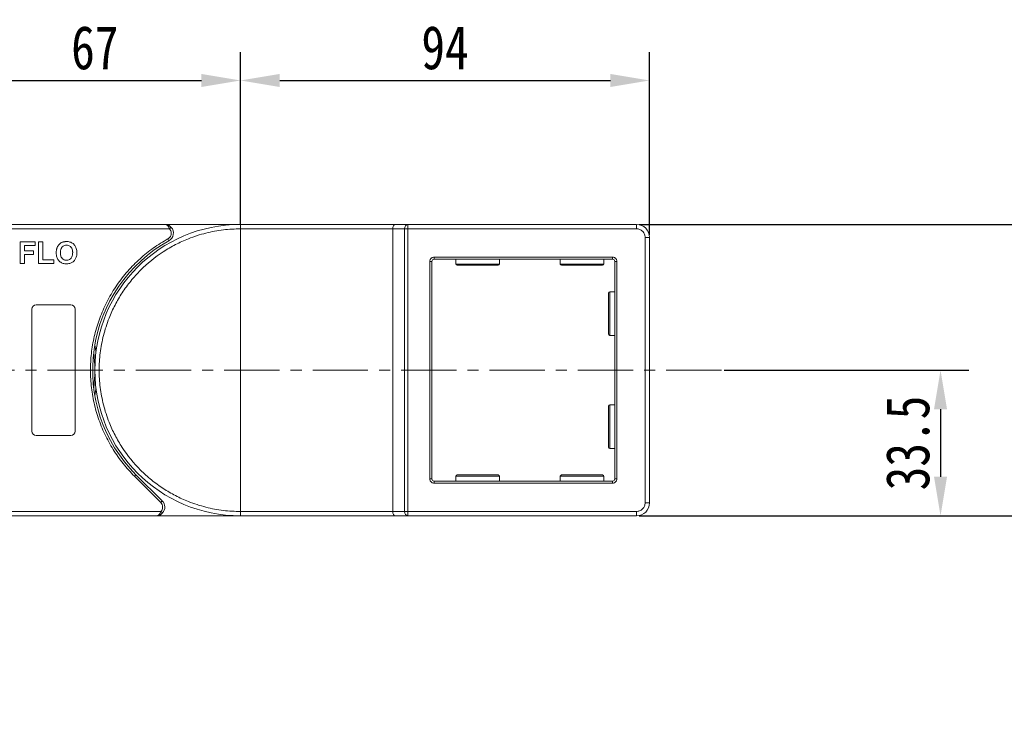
# Model space of a CAD drawing. Header units: millimetres. Extents: x 1675 to 3137, y 343 to 1376.
# Tile 33 of 84: x 2397 to 2623, y 882 to 1041. Entities that reach past the tile are written whole.
import ezdxf

# ---------------------------------------------------------------- set-up
doc = ezdxf.new("R2010")
doc.units = ezdxf.units.MM
doc.linetypes.add('CENTERX2', pattern=[20.32, 12.7, -2.54, 2.54, -2.54])
doc.styles.get("Standard").update_dxf_attribs({"font": '仿宋_GB2312.ttf', "width": 0.8})
doc.dimstyles.new('副本 ISO-45.1', dxfattribs={"dimtxt": 10, "dimasz": 9, "dimexe": 6.5, "dimexo": 0.625, "dimgap": 2.5, "dimtad": 1, "dimdsep": 46, "dimtxsty": 'Standard', "dimcen": 2.5, "dimadec": 0, "dimazin": 0, "dimtfac": 1, "dimtmove": 0, "dimatfit": 3, "dimfxl": 0, "dimarcsym": 0})

# ---------------------------------------------------------------- blocks, each defined once
blk = doc.blocks.new('*D2445')
at = {"color": 0, "lineweight": -2}
for p, q in [((2539.51, 994.32), (3043.5, 994.32)), ((3037, 742.12), (3037, 985.32)), ((2961.27, 733.12), (3043.5, 733.12))]:
    blk.add_line(p, q, dxfattribs=at)
at = {"color": 0, "lineweight": 9}
for points in [[(3035.5, 985.32), (3038.5, 985.32), (3037, 994.32)], [(3035.5, 742.12), (3038.5, 742.12), (3037, 733.12)]]:
    blk.add_solid(points, dxfattribs=at)
at = {"layer": 'Defpoints', "color": 0, "lineweight": 9}
for p in [(2538.88, 994.32), (3037, 994.32), (2960.64, 733.12)]:
    blk.add_point(p, dxfattribs=at)
at = {"color": 0, "lineweight": 9, "insert": (3029.5, 863.72), "char_height": 10, "attachment_point": 5, "rotation": 90}
blk.add_mtext('2R+67', dxfattribs=at)
blk = doc.blocks.new('*D2446')
at = {"color": 0, "lineweight": -2}
for p, q in [((2447.88, 994.45), (2447.88, 1033.92)), ((2541.88, 991.95), (2541.88, 1033.92)), ((2456.88, 1027.42), (2532.88, 1027.42))]:
    blk.add_line(p, q, dxfattribs=at)
at = {"color": 0, "lineweight": 9}
for points in [[(2456.88, 1028.92), (2456.88, 1025.92), (2447.88, 1027.42)], [(2532.88, 1028.92), (2532.88, 1025.92), (2541.88, 1027.42)]]:
    blk.add_solid(points, dxfattribs=at)
at = {"layer": 'Defpoints', "color": 0, "lineweight": 9}
for p in [(2541.88, 1027.42), (2447.88, 993.82), (2541.88, 991.32)]:
    blk.add_point(p, dxfattribs=at)
at = {"color": 0, "lineweight": 9, "insert": (2494.88, 1034.92), "char_height": 10, "attachment_point": 5}
blk.add_mtext('94', dxfattribs=at)
blk = doc.blocks.new('*D2447')
at = {"color": 0, "lineweight": -2}
for p, q in [((2380.88, 994.09), (2380.88, 1033.92)), ((2447.88, 994.45), (2447.88, 1033.92)), ((2389.88, 1027.42), (2438.88, 1027.42))]:
    blk.add_line(p, q, dxfattribs=at)
at = {"color": 0, "lineweight": 9}
for points in [[(2389.88, 1028.92), (2389.88, 1025.92), (2380.88, 1027.42)], [(2438.88, 1028.92), (2438.88, 1025.92), (2447.88, 1027.42)]]:
    blk.add_solid(points, dxfattribs=at)
at = {"layer": 'Defpoints', "color": 0, "lineweight": 9}
for p in [(2447.88, 1027.42), (2447.88, 993.82), (2380.88, 993.47)]:
    blk.add_point(p, dxfattribs=at)
at = {"color": 0, "lineweight": 9, "insert": (2414.38, 1034.92), "char_height": 10, "attachment_point": 5}
blk.add_mtext('67', dxfattribs=at)
blk = doc.blocks.new('*D2448')
at = {"color": 0, "lineweight": -2}
for p, q in [((2542.51, 994.32), (2668.22, 994.32)), ((2661.72, 936.32), (2661.72, 985.32)), ((2539.51, 927.32), (2668.22, 927.32))]:
    blk.add_line(p, q, dxfattribs=at)
at = {"color": 0, "lineweight": 9}
for points in [[(2660.22, 985.32), (2663.22, 985.32), (2661.72, 994.32)], [(2660.22, 936.32), (2663.22, 936.32), (2661.72, 927.32)]]:
    blk.add_solid(points, dxfattribs=at)
at = {"layer": 'Defpoints', "color": 0, "lineweight": 9}
for p in [(2541.88, 994.32), (2661.72, 994.32), (2538.88, 927.32)]:
    blk.add_point(p, dxfattribs=at)
at = {"color": 0, "lineweight": 9, "insert": (2654.22, 960.82), "char_height": 10, "attachment_point": 5, "rotation": 90}
blk.add_mtext('67', dxfattribs=at)
blk = doc.blocks.new('*D2449')
at = {"color": 0, "lineweight": -2}
for p, q in [((2559.07, 960.82), (2615.28, 960.82)), ((2608.78, 951.82), (2608.78, 936.32)), ((2559.07, 927.32), (2615.28, 927.32))]:
    blk.add_line(p, q, dxfattribs=at)
at = {"color": 0, "lineweight": 9}
for points in [[(2607.28, 951.82), (2610.28, 951.82), (2608.78, 960.82)], [(2607.28, 936.32), (2610.28, 936.32), (2608.78, 927.32)]]:
    blk.add_solid(points, dxfattribs=at)
at = {"layer": 'Defpoints', "color": 0, "lineweight": 9}
for p in [(2558.45, 960.82), (2558.45, 927.32), (2608.78, 927.32)]:
    blk.add_point(p, dxfattribs=at)
at = {"color": 0, "lineweight": 9, "insert": (2601.28, 944.07), "char_height": 10, "attachment_point": 5, "rotation": 90}
blk.add_mtext('33.5', dxfattribs=at)

msp = doc.modelspace()

# ---------------------------------------------------------------- linework, layer by layer
at = {"color": 7, "linetype": 'Continuous', "lineweight": 15}
for p, q in [((2430.454, 994.32), (2380.883, 994.32)), ((2447.883, 994.32), (2430.454, 994.32)), ((2431.572, 993.32), (2431.945, 993.654)), ((2483.342, 994.32), (2447.883, 994.32)), ((2486.342, 994.32), (2483.342, 994.32)), ((2486.342, 994.32), (2486.342, 993.32)), ((2538.883, 994.32), (2486.342, 994.32)), ((2538.883, 993.32), (2538.883, 994.32)), ((2380.883, 993.32), (2431.572, 993.32)), ((2447.883, 928.32), (2447.883, 993.32)), ((2447.883, 993.32), (2482.883, 993.32)), ((2482.883, 993.32), (2485.583, 993.32)), ((2482.883, 993.32), (2482.883, 928.32)), ((2485.583, 928.32), (2485.583, 993.32)), ((2485.583, 993.32), (2486.342, 993.32)), ((2486.342, 993.32), (2538.883, 993.32)), ((2486.342, 993.32), (2486.342, 928.32)), ((2540.883, 991.32), (2540.883, 930.32)), ((2540.883, 991.32), (2541.883, 991.32)), ((2541.883, 930.32), (2541.883, 991.32)), ((2397.242, 985.32), (2397.242, 990.32)), ((2397.242, 990.32), (2400.639, 990.32)), ((2400.639, 989.487), (2398.203, 989.487)), ((2398.203, 989.487), (2398.203, 988.269)), ((2400.639, 990.32), (2400.639, 989.487)), ((2401.472, 985.32), (2401.472, 990.32)), ((2401.472, 990.32), (2402.434, 990.32)), ((2402.434, 990.32), (2402.434, 986.154)), ((2431.422, 990.57), (2431.18, 991.008)), ((2398.203, 988.269), (2400.318, 988.269)), ((2398.203, 987.436), (2398.203, 985.32)), ((2400.318, 987.436), (2398.203, 987.436)), ((2400.318, 988.269), (2400.318, 987.436)), ((2492.383, 986.82), (2533.383, 986.82)), ((2492.383, 986.32), (2492.383, 986.82)), ((2533.383, 986.82), (2533.383, 986.32)), ((2398.203, 985.32), (2397.242, 985.32)), ((2404.998, 985.32), (2401.472, 985.32)), ((2402.434, 986.154), (2404.998, 986.154)), ((2404.998, 986.154), (2404.998, 985.32)), ((2491.383, 935.82), (2491.383, 985.82)), ((2491.383, 985.82), (2491.883, 985.82)), ((2491.883, 935.82), (2491.883, 985.82)), ((2492.383, 986.32), (2533.383, 986.32)), ((2497.383, 986.32), (2497.383, 985.22)), ((2497.383, 985.22), (2507.383, 985.22)), ((2507.383, 985.22), (2507.383, 986.32)), ((2521.383, 986.32), (2521.383, 985.22)), ((2521.383, 985.22), (2531.383, 985.22)), ((2531.383, 985.22), (2531.383, 986.32)), ((2533.883, 985.82), (2533.883, 935.82)), ((2534.383, 985.82), (2533.883, 985.82)), ((2534.383, 985.82), (2534.383, 935.82)), ((2533.883, 978.82), (2532.783, 978.82)), ((2532.783, 978.82), (2532.783, 968.82)), ((2400.883, 975.82), (2408.883, 975.82)), ((2399.883, 946.82), (2399.883, 974.82)), ((2409.883, 974.82), (2409.883, 946.82)), ((2532.783, 968.82), (2533.883, 968.82)), ((2533.883, 952.82), (2532.783, 952.82)), ((2532.783, 952.82), (2532.783, 942.82)), ((2408.883, 945.82), (2400.883, 945.82)), ((2532.783, 942.82), (2533.883, 942.82)), ((2423.487, 936.425), (2423.841, 936.779)), ((2429.532, 930.381), (2423.487, 936.425)), ((2429.885, 930.735), (2423.841, 936.779)), ((2491.383, 935.82), (2491.883, 935.82)), ((2492.383, 934.82), (2492.383, 935.32)), ((2533.383, 935.32), (2492.383, 935.32)), ((2533.383, 934.82), (2492.383, 934.82)), ((2497.383, 936.42), (2497.383, 935.32)), ((2507.383, 936.42), (2497.383, 936.42)), ((2507.383, 935.32), (2507.383, 936.42)), ((2521.383, 936.42), (2521.383, 935.32)), ((2531.383, 936.42), (2521.383, 936.42)), ((2531.383, 935.32), (2531.383, 936.42)), ((2533.383, 934.82), (2533.383, 935.32)), ((2534.383, 935.82), (2533.883, 935.82)), ((2429.532, 930.381), (2429.885, 930.735)), ((2541.883, 930.32), (2540.883, 930.32)), ((2429.589, 928.32), (2380.883, 928.32)), ((2429.962, 927.987), (2429.589, 928.32)), ((2482.883, 928.32), (2447.883, 928.32)), ((2485.583, 928.32), (2482.883, 928.32)), ((2486.342, 928.32), (2485.583, 928.32)), ((2538.883, 928.32), (2486.342, 928.32)), ((2486.342, 927.32), (2486.342, 928.32)), ((2538.883, 928.32), (2538.883, 927.32)), ((2380.883, 927.32), (2428.471, 927.32)), ((2428.471, 927.32), (2447.883, 927.32)), ((2447.883, 927.32), (2483.342, 927.32)), ((2483.342, 927.32), (2486.342, 927.32)), ((2486.342, 927.32), (2538.883, 927.32))]:
    msp.add_line(p, q, dxfattribs=at)
at = {"color": 1, "linetype": 'CENTERX2', "lineweight": 13}
msp.add_line((2558.448, 960.82), (2246.883, 960.82), dxfattribs=at)
at = {"color": 7, "linetype": 'Continuous', "lineweight": 15, "flags": 128}
for points in [[(2414.383, 966.63), (2414.601, 965.187), (2414.634, 964.921)], [(2414.634, 956.72), (2414.601, 956.454), (2414.383, 955.011)]]:
    msp.add_lwpolyline(points, dxfattribs=at)
at = {"color": 7, "linetype": 'Continuous', "lineweight": 15}
for centre, radius, start, end in [((2447.883, 960.82), 33.5, 90, 270), ((2430.454, 992.32), 2, 298.95502, 41.81031), ((2486.482, 993.426), 0.905, 98.86498, 186.71937), ((2538.883, 991.32), 3, 0, 90), ((2447.883, 960.82), 34, 118.95502, 225), ((2492.383, 985.82), 0.5, 90, 180), ((2497.683, 985.22), 0.3, 180, 270), ((2507.083, 985.22), 0.3, 270, 0), ((2521.683, 985.22), 0.3, 180, 270), ((2531.083, 985.22), 0.3, 270, 0), ((2533.383, 985.82), 0.5, 0, 90), ((2532.783, 978.52), 0.3, 90, 180), ((2400.883, 974.82), 1, 90, 180), ((2408.883, 974.82), 1, 0, 90), ((2532.783, 969.12), 0.3, 180, 270), ((2380.883, 960.82), 33.5, 352.96973, 7.03027), ((2532.783, 952.52), 0.3, 90, 180), ((2400.883, 946.82), 1, 180, 270), ((2408.883, 946.82), 1, 270, 360), ((2532.783, 943.12), 0.3, 180, 270), ((2492.383, 935.82), 0.5, 180, 270), ((2497.683, 936.42), 0.3, 90, 180), ((2507.083, 936.42), 0.3, 0, 90), ((2521.683, 936.42), 0.3, 90, 180), ((2531.083, 936.42), 0.3, 0, 90), ((2533.383, 935.82), 0.5, 270, 0), ((2428.471, 929.32), 2, 318.18969, 45), ((2538.883, 930.32), 3, 270, 0), ((2486.482, 928.215), 0.905, 173.28063, 261.13502)]:
    msp.add_arc(centre, radius, start, end, dxfattribs=at)
for centre, start_param, end_param in [((2483.342, 993.32), 0, 1.5707963), ((2483.342, 928.32), 1.5707963, 3.1415927)]:
    msp.add_ellipse(centre, major_axis=(0, 1), ratio=0.4599349, start_param=start_param, end_param=end_param, dxfattribs=at)
for points, knots in [([(2431.572, 993.32), (2431.504, 993.456), (2431.361, 993.744), (2431.081, 994.07), (2430.772, 994.282), (2430.56, 994.307), (2430.454, 994.32)], [0, 0, 0, 0, 0.23435025, 0.49819532, 0.74886904, 1, 1, 1, 1]), ([(2430.454, 994.32), (2430.724, 994.29), (2431.142, 994.242), (2431.641, 993.954), (2431.85, 993.747), (2431.945, 993.654)], [0, 0, 0, 0, 0.4984129, 0.772928, 1, 1, 1, 1]), ([(2447.883, 993.32), (2447.883, 993.433), (2447.883, 993.658), (2447.883, 993.957), (2447.883, 994.184), (2447.883, 994.303), (2447.883, 994.316), (2447.883, 994.32)], [0, 0, 0, 0, 0.21469386, 0.42938772, 0.64408158, 0.85877544, 1, 1, 1, 1]), ([(2447.883, 928.32), (2446.561, 928.367), (2443.878, 928.462), (2439.856, 929.242), (2436.177, 930.423), (2432.907, 931.914), (2430.048, 933.584), (2427.354, 935.55), (2424.033, 938.545), (2421.208, 942.023), (2418.976, 945.845), (2417.486, 949.116), (2416.298, 952.794), (2415.546, 956.816), (2415.302, 960.821), (2415.546, 964.825), (2416.298, 968.847), (2417.487, 972.526), (2418.975, 975.796), (2420.646, 978.655), (2422.612, 981.349), (2425.607, 984.67), (2429.085, 987.496), (2432.907, 989.727), (2436.178, 991.218), (2439.856, 992.399), (2443.878, 993.179), (2446.561, 993.274), (2447.883, 993.32)], [0, 0, 0, 0, 0.0388229, 0.0788496, 0.1199968, 0.1521689, 0.1843359, 0.2171925, 0.250044, 0.3156642, 0.3478363, 0.3800032, 0.421155, 0.4611806, 0.5, 0.538824, 0.5788496, 0.6199968, 0.6521689, 0.6843359, 0.7171925, 0.750044, 0.8156642, 0.8478363, 0.8800032, 0.921155, 0.9611795, 1, 1, 1, 1]), ([(2431.18, 991.008), (2431.29, 991.08), (2431.513, 991.227), (2431.76, 991.55), (2431.924, 991.923), (2431.944, 992.19), (2431.954, 992.32)], [0, 0, 0, 0, 0.2455128, 0.5, 0.7544872, 1, 1, 1, 1]), ([(2538.883, 993.32), (2539.134, 993.294), (2539.522, 993.252), (2539.989, 993.003), (2540.307, 992.745), (2540.565, 992.426), (2540.814, 991.96), (2540.856, 991.572), (2540.883, 991.32)], [0, 0, 0, 0, 0.2394429, 0.3698071, 0.5000001, 0.6303641, 0.7605571, 1, 1, 1, 1]), ([(2405.511, 987.79), (2405.511, 987.857), (2405.512, 987.991), (2405.527, 988.197), (2405.551, 988.411), (2405.593, 988.631), (2405.65, 988.85), (2405.706, 988.991), (2405.734, 989.061)], [0, 0, 0, 0, 0.1539502, 0.3081809, 0.478699, 0.6499612, 0.8242026, 1, 1, 1, 1]), ([(2405.734, 989.061), (2405.794, 989.181), (2405.914, 989.421), (2406.231, 989.812), (2406.552, 990.065), (2406.793, 990.175), (2406.822, 990.188)], [0, 0, 0, 0, 0.2508959, 0.5021661, 0.9405117, 1, 1, 1, 1]), ([(2406.472, 987.823), (2406.476, 987.957), (2406.486, 988.294), (2406.604, 988.772), (2406.889, 989.187), (2407.247, 989.442), (2407.6, 989.541), (2407.814, 989.549), (2407.888, 989.551)], [0, 0, 0, 0, 0.15861661, 0.40086372, 0.57305935, 0.74548557, 0.91298519, 1, 1, 1, 1]), ([(2406.822, 990.188), (2406.884, 990.213), (2407.008, 990.263), (2407.192, 990.311), (2407.368, 990.347), (2407.535, 990.369), (2407.705, 990.383), (2407.819, 990.384), (2407.876, 990.385)], [0, 0, 0, 0, 0.1854289, 0.3721896, 0.5277082, 0.6838775, 0.8416784, 1, 1, 1, 1]), ([(2407.876, 990.385), (2408.009, 990.38), (2408.413, 990.367), (2409.067, 990.172), (2409.686, 989.685), (2410.113, 988.977), (2410.244, 988.326), (2410.252, 987.913), (2410.254, 987.813)], [0, 0, 0, 0, 0.1013981, 0.3069957, 0.5061443, 0.6852619, 0.9245571, 1, 1, 1, 1]), ([(2407.888, 989.551), (2408.022, 989.543), (2408.292, 989.526), (2408.676, 989.357), (2408.987, 989.069), (2409.225, 988.608), (2409.288, 988.179), (2409.292, 987.893), (2409.293, 987.837)], [0, 0, 0, 0, 0.1602922, 0.3219224, 0.4907614, 0.6575692, 0.9338827, 1, 1, 1, 1]), ([(2423.487, 936.425), (2422.59, 937.384), (2420.795, 939.3), (2418.523, 942.567), (2416.597, 946.089), (2415.088, 949.855), (2414.029, 953.771), (2413.443, 957.744), (2413.318, 961.716), (2413.647, 965.646), (2414.417, 969.513), (2415.635, 973.296), (2417.297, 976.952), (2419.396, 980.423), (2421.887, 983.626), (2424.712, 986.477), (2427.798, 988.989), (2430.053, 990.335), (2431.18, 991.008)], [0, 0, 0, 0, 0.0616516, 0.1233073, 0.1864354, 0.25, 0.3135645, 0.3766927, 0.4383422, 0.5, 0.5616495, 0.6233073, 0.6864354, 0.75, 0.8135645, 0.8766927, 0.9383443, 1, 1, 1, 1]), ([(2407.89, 985.256), (2407.756, 985.261), (2407.352, 985.274), (2406.692, 985.465), (2406.071, 985.954), (2405.645, 986.664), (2405.52, 987.301), (2405.512, 987.702), (2405.511, 987.79)], [0, 0, 0, 0, 0.1021706, 0.3092201, 0.51365, 0.6922749, 0.9324126, 1, 1, 1, 1]), ([(2407.888, 986.09), (2407.753, 986.099), (2407.483, 986.117), (2407.102, 986.299), (2406.779, 986.599), (2406.53, 987.092), (2406.476, 987.524), (2406.473, 987.795), (2406.472, 987.823)], [0, 0, 0, 0, 0.1597099, 0.3204292, 0.4910735, 0.6770503, 0.9662903, 1, 1, 1, 1]), ([(2409.293, 987.837), (2409.289, 987.704), (2409.277, 987.329), (2409.137, 986.806), (2408.791, 986.386), (2408.414, 986.156), (2408.094, 986.095), (2407.92, 986.091), (2407.888, 986.09)], [0, 0, 0, 0, 0.1585903, 0.4472388, 0.6203806, 0.7935748, 0.9612953, 1, 1, 1, 1]), ([(2410.254, 987.813), (2410.251, 987.68), (2410.24, 987.278), (2410.099, 986.638), (2409.707, 985.976), (2409.133, 985.509), (2408.493, 985.284), (2408.072, 985.265), (2407.89, 985.256)], [0, 0, 0, 0, 0.1018882, 0.3073435, 0.4929627, 0.6786474, 0.8607914, 1, 1, 1, 1]), ([(2491.383, 985.82), (2491.396, 985.946), (2491.417, 986.14), (2491.541, 986.373), (2491.67, 986.532), (2491.829, 986.662), (2492.063, 986.786), (2492.257, 986.807), (2492.383, 986.82)], [0, 0, 0, 0, 0.239443, 0.3695502, 0.4999998, 0.6301073, 0.760557, 1, 1, 1, 1]), ([(2533.383, 986.82), (2533.508, 986.807), (2533.702, 986.786), (2533.935, 986.662), (2534.095, 986.533), (2534.224, 986.374), (2534.348, 986.14), (2534.369, 985.946), (2534.383, 985.82)], [0, 0, 0, 0, 0.239443, 0.3695502, 0.4999998, 0.6301073, 0.760557, 1, 1, 1, 1]), ([(2497.683, 984.92), (2497.745, 984.92), (2497.842, 984.92), (2498.428, 984.92), (2499.035, 984.92), (2499.788, 984.92), (2500.882, 984.92), (2502.383, 984.92), (2503.883, 984.92), (2504.978, 984.92), (2505.731, 984.92), (2506.337, 984.92), (2506.923, 984.92), (2507.02, 984.92), (2507.083, 984.92)], [0, 0, 0, 0, 0.1197284, 0.1841803, 0.25, 0.3158197, 0.3802716, 0.5, 0.6197284, 0.6841803, 0.75, 0.8158197, 0.8802716, 1, 1, 1, 1]), ([(2521.683, 984.92), (2521.745, 984.92), (2521.842, 984.92), (2522.428, 984.92), (2523.035, 984.92), (2523.788, 984.92), (2524.882, 984.92), (2526.383, 984.92), (2527.883, 984.92), (2528.978, 984.92), (2529.731, 984.92), (2530.337, 984.92), (2530.923, 984.92), (2531.02, 984.92), (2531.083, 984.92)], [0, 0, 0, 0, 0.1197284, 0.1841803, 0.25, 0.3158197, 0.3802716, 0.5, 0.6197284, 0.6841803, 0.75, 0.8158197, 0.8802716, 1, 1, 1, 1]), ([(2532.483, 978.52), (2532.483, 978.458), (2532.483, 978.361), (2532.483, 977.775), (2532.483, 977.168), (2532.483, 976.415), (2532.483, 975.321), (2532.483, 974.412), (2532.483, 973.82)], [0, 0, 0, 0, 0.2394568, 0.3683607, 0.5, 0.6316393, 0.7605432, 1, 1, 1, 1]), ([(2532.483, 973.82), (2532.483, 973.229), (2532.483, 972.32), (2532.483, 971.225), (2532.483, 970.472), (2532.483, 969.866), (2532.483, 969.28), (2532.483, 969.183), (2532.483, 969.12)], [0, 0, 0, 0, 0.2394568, 0.3683607, 0.5, 0.6316393, 0.7605432, 1, 1, 1, 1]), ([(2532.483, 952.52), (2532.483, 952.458), (2532.483, 952.361), (2532.483, 951.775), (2532.483, 951.168), (2532.483, 950.415), (2532.483, 949.321), (2532.483, 948.412), (2532.483, 947.82)], [0, 0, 0, 0, 0.2394568, 0.3683607, 0.5, 0.6316393, 0.7605432, 1, 1, 1, 1]), ([(2532.483, 947.82), (2532.483, 947.229), (2532.483, 946.32), (2532.483, 945.225), (2532.483, 944.472), (2532.483, 943.866), (2532.483, 943.28), (2532.483, 943.183), (2532.483, 943.12)], [0, 0, 0, 0, 0.2394568, 0.3683607, 0.5, 0.6316393, 0.7605432, 1, 1, 1, 1]), ([(2492.383, 934.82), (2492.257, 934.834), (2492.063, 934.855), (2491.83, 934.979), (2491.671, 935.108), (2491.541, 935.267), (2491.417, 935.5), (2491.396, 935.695), (2491.383, 935.82)], [0, 0, 0, 0, 0.23944295, 0.36955024, 0.49999985, 0.63010729, 0.76055705, 1, 1, 1, 1]), ([(2507.083, 936.72), (2507.02, 936.72), (2506.923, 936.72), (2506.337, 936.72), (2505.731, 936.72), (2504.978, 936.72), (2503.883, 936.72), (2502.383, 936.72), (2500.882, 936.72), (2499.788, 936.72), (2499.035, 936.72), (2498.428, 936.72), (2497.842, 936.72), (2497.745, 936.72), (2497.683, 936.72)], [0, 0, 0, 0, 0.1197284, 0.1841803, 0.25, 0.3158197, 0.3802716, 0.5, 0.6197284, 0.6841803, 0.75, 0.8158197, 0.8802716, 1, 1, 1, 1]), ([(2531.083, 936.72), (2531.02, 936.72), (2530.923, 936.72), (2530.337, 936.72), (2529.731, 936.72), (2528.978, 936.72), (2527.883, 936.72), (2526.383, 936.72), (2524.882, 936.72), (2523.788, 936.72), (2523.035, 936.72), (2522.428, 936.72), (2521.842, 936.72), (2521.745, 936.72), (2521.683, 936.72)], [0, 0, 0, 0, 0.1197284, 0.1841803, 0.25, 0.3158197, 0.3802716, 0.5, 0.6197284, 0.6841803, 0.75, 0.8158197, 0.8802716, 1, 1, 1, 1]), ([(2534.383, 935.82), (2534.369, 935.695), (2534.348, 935.501), (2534.224, 935.268), (2534.095, 935.109), (2533.936, 934.979), (2533.703, 934.855), (2533.508, 934.834), (2533.383, 934.82)], [0, 0, 0, 0, 0.239443, 0.3695502, 0.4999998, 0.6301073, 0.760557, 1, 1, 1, 1]), ([(2540.883, 930.32), (2540.856, 930.069), (2540.814, 929.681), (2540.565, 929.214), (2540.307, 928.896), (2539.988, 928.638), (2539.522, 928.389), (2539.134, 928.347), (2538.883, 928.32)], [0, 0, 0, 0, 0.2394429, 0.3698071, 0.5000001, 0.6303641, 0.7605571, 1, 1, 1, 1]), ([(2428.471, 927.32), (2428.577, 927.333), (2428.789, 927.359), (2429.098, 927.572), (2429.377, 927.897), (2429.521, 928.185), (2429.589, 928.32)], [0, 0, 0, 0, 0.2515188, 0.5017844, 0.7656323, 1, 1, 1, 1]), ([(2429.962, 927.987), (2429.867, 927.893), (2429.657, 927.687), (2429.159, 927.399), (2428.741, 927.351), (2428.471, 927.32)], [0, 0, 0, 0, 0.2270634, 0.50158693, 1, 1, 1, 1]), ([(2447.883, 927.32), (2447.883, 927.332), (2447.883, 927.354), (2447.883, 927.526), (2447.883, 927.78), (2447.883, 928.061), (2447.883, 928.247), (2447.883, 928.32)], [0, 0, 0, 0, 0.2146939, 0.4293877, 0.6440816, 0.8587754, 1, 1, 1, 1])]:
    msp.add_open_spline(points, degree=3, knots=knots, dxfattribs=at)
for points in [[(2431.954, 992.32), (2431.937, 992.505), (2431.902, 992.873), (2431.682, 993.171), (2431.572, 993.32)], [(2429.971, 929.32), (2429.95, 929.519), (2429.909, 929.916), (2429.657, 930.226), (2429.532, 930.381)], [(2429.589, 928.32), (2429.699, 928.47), (2429.918, 928.768), (2429.953, 929.136), (2429.971, 929.32)]]:
    msp.add_open_spline(points, degree=3, dxfattribs=at)

# ---------------------------------------------------------------- dimensions: what is measured, and where the dimension line sits
at = {"color": 5, "lineweight": 9}
for base, p1, p2, picture, middle in [((2447.883, 1027.42), (2380.883, 993.466), (2447.883, 993.82), '*D2447', (2414.383, 1034.92)), ((2541.883, 1027.42), (2447.883, 993.82), (2541.883, 991.32), '*D2446', (2494.883, 1034.92))]:
    dim = msp.add_linear_dim(base=base, p1=p1, p2=p2, dimstyle='副本 ISO-45.1', dxfattribs=at)
    dim.commit()
    dim.dimension.update_dxf_attribs({"geometry": picture, "text_midpoint": middle})
dim = msp.add_linear_dim(base=(3036.995, 994.32), p1=(2960.641, 733.12), p2=(2538.883, 994.32), angle=90, text='2R+67', dimstyle='副本 ISO-45.1', dxfattribs=at)
dim.commit()
dim.dimension.update_dxf_attribs({"geometry": '*D2445', "text_midpoint": (3029.495, 863.72)})
for base, p1, p2, picture, middle in [((2661.715, 994.32), (2538.883, 927.32), (2541.883, 994.32), '*D2448', (2654.215, 960.82)), ((2608.783, 927.32), (2558.448, 960.82), (2558.448, 927.32), '*D2449', (2601.283, 944.07))]:
    dim = msp.add_linear_dim(base=base, p1=p1, p2=p2, angle=90, dimstyle='副本 ISO-45.1', dxfattribs=at)
    dim.commit()
    dim.dimension.update_dxf_attribs({"geometry": picture, "text_midpoint": middle})

doc.saveas('drawing.dxf')
